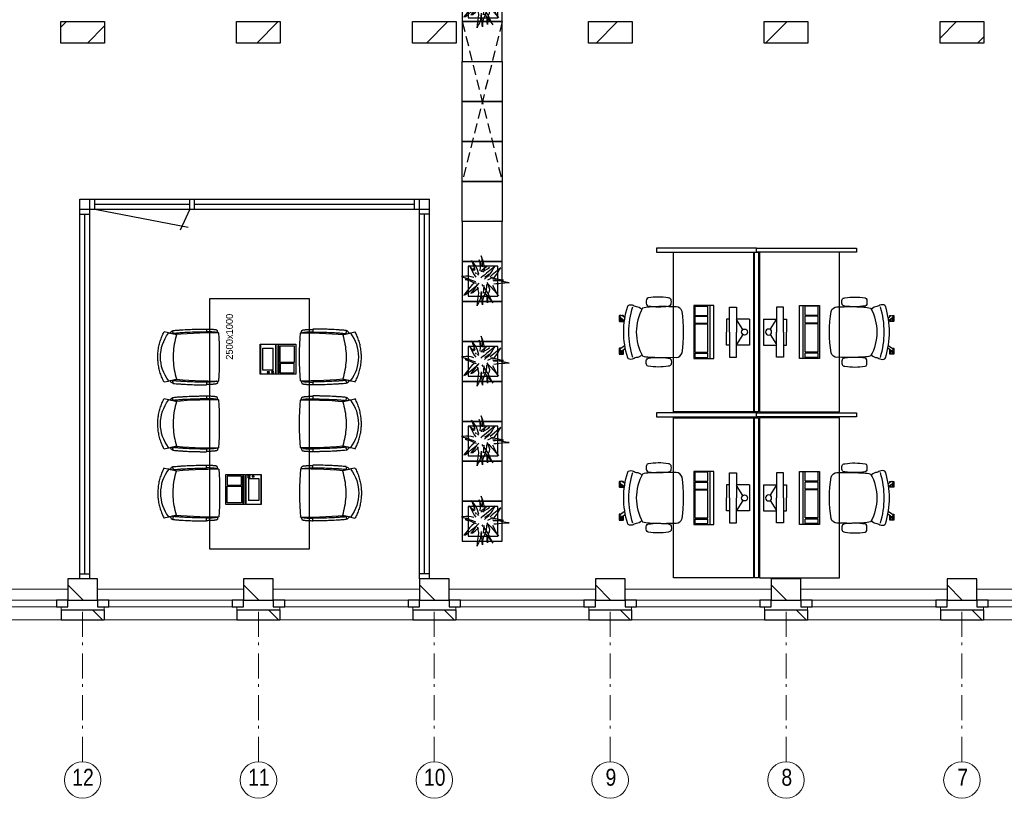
# Model space of a CAD drawing. Header units: millimetres. Extents: x 274611 to 749520, y 175257 to 298905.
# Tile 147 of 251: x 647687 to 657541, y 220951 to 228743. Entities that reach past the tile are written whole.
import ezdxf

# ---------------------------------------------------------------- set-up
doc = ezdxf.new("R2010")
doc.units = ezdxf.units.MM
doc.header["$LTSCALE"] = 400
doc.header["$PDMODE"] = 1
doc.header["$PDSIZE"] = 15
doc.linetypes.add('HIDDEN', pattern=[0.375, 0.25, -0.125])
doc.linetypes.add('STYLE_06', pattern=[1.041641, 0.625, -0.208282, 0.069427, -0.138931])
for name, color, linetype in [('-gd', 2, 'Continuous'), ('-ve', 2, 'HIDDEN'), ('co2-1-n-1-0-8_ip0', 7, 'Continuous'), ('inlay', 6, 'Continuous'), ('inr', 4, 'Continuous'), ('plant', 114, 'Continuous'), ('plat', 5, 'Continuous'), ('sona-s008_ip0', 7, 'Continuous'), ('symbol', 1, 'Continuous'), ('timmerwerk-ge', 150, 'Continuous'), ('timmerwerk-ve', 8, 'HIDDEN')]:
    doc.layers.add(name, color=color, linetype=linetype)
for name, color, linetype, lineweight in [('Buitenkozijnen', 140, 'Continuous', 15), ('mat-baksteen', 5, 'Continuous', 25), ('mat-kalkzandsteen', 5, 'Continuous', 25), ('None', 7, 'Continuous', 9)]:
    doc.layers.add(name, color=color, linetype=linetype, lineweight=lineweight)
doc.styles.add('Arial Narrow', font='ARIALN.TTF', dxfattribs={"height": 222.25})
doc.styles.add('s100', font='stylu.ttf', dxfattribs={"height": 100})

# ---------------------------------------------------------------- blocks, each defined once
blk = doc.blocks.new('*X2216')
at = {"layer": 'None', "lineweight": 9}
for p, q in [((-38807.4, 649.1), (-38751.6, 705)), ((-38541.3, 491), (-38370.4, 661.9))]:
    blk.add_line(p, q, dxfattribs=at)
blk = doc.blocks.new('*X2217')
at = {"layer": 'None', "lineweight": 9}
blk.add_line((-36844.2, 491), (-36630.2, 705), dxfattribs=at)
blk = doc.blocks.new('*X2218')
at = {"layer": 'None', "lineweight": 9}
blk.add_line((-35147.2, 491), (-34933.2, 705), dxfattribs=at)
blk = doc.blocks.new('*X2219')
at = {"layer": 'None', "lineweight": 9}
blk.add_line((-33450.1, 491), (-33236.1, 705), dxfattribs=at)
blk = doc.blocks.new('*X2220')
at = {"layer": 'None', "lineweight": 9}
blk.add_line((-31753.1, 491), (-31539.1, 705), dxfattribs=at)
blk = doc.blocks.new('*X2221')
at = {"layer": 'None', "lineweight": 9}
for p, q in [((-30007.4, 539.6), (-29842, 705)), ((-29631.7, 491), (-29570.4, 552.3))]:
    blk.add_line(p, q, dxfattribs=at)
blk = doc.blocks.new('*X207')
at = {"layer": 'None', "lineweight": 9}
blk.add_line((-148.5, -148.5), (4, 4), dxfattribs=at)
blk = doc.blocks.new('*X208')
at = {"layer": 'None', "lineweight": 9}
blk.add_line((100, 100), (200, 200), dxfattribs=at)
blk = doc.blocks.new('Penant best-uitbr  (2D)')
at = {"layer": 'mat-baksteen', "lineweight": 25}
for p, q in [((-215, 200), (215, 200)), ((-215, 100), (-215, 200)), ((215, 100), (215, 200)), ((-215, 100), (215, 100))]:
    blk.add_line(p, q, dxfattribs=at)
at = {"layer": 'mat-kalkzandsteen', "lineweight": 25}
blk.add_lwpolyline([(-148.5, 4), (148.5, 4), (148.5, -210), (-148.5, -210)], close=True, dxfattribs=at)
at = {"layer": 'mat-baksteen'}
blk.add_blockref('*X208', (0, 0), dxfattribs=at)
at = {"layer": 'mat-kalkzandsteen'}
blk.add_blockref('*X207', (0, 0), dxfattribs=at)
blk = doc.blocks.new('Gevelpui best-uitbr 1330 (2D)')
at = {"layer": 'Buitenkozijnen', "lineweight": 15}
for p, q in [((-731.5, 71), (731.5, 71)), ((-731.5, 4), (-731.5, 71)), ((-731.5, 4), (731.5, 4)), ((731.5, 4), (731.5, 71))]:
    blk.add_line(p, q, dxfattribs=at)
at = {"layer": 'Buitenkozijnen', "color": 92, "lineweight": 25}
for points in [[(-731.5, 71), (-617.5, 71), (-617.5, 4), (-731.5, 4)], [(617.5, 71), (731.5, 71), (731.5, 4), (617.5, 4)]]:
    blk.add_lwpolyline(points, close=True, dxfattribs=at)
at = {"layer": 'None', "color": 43, "linetype": 'Continuous', "lineweight": 9}
blk.add_line((-731.5, -107), (731.5, -107), dxfattribs=at)
at = {"layer": 'None', "color": 43, "linetype": 'Continuous', "lineweight": 9, "flags": 128}
blk.add_lwpolyline([(-665, 71), (-665, 200), (665, 200), (665, 71)], dxfattribs=at)
blk = doc.blocks.new('boom nieuw 01')
at = {"layer": 'plant', "extrusion": (0, -4.44089e-16, -1)}
for p, q in [((-574, 694), (-627, 737)), ((-627, 737), (-616, 698)), ((-574, 694), (-627, 737)), ((-627, 737), (-616, 698)), ((-616, 698), (-564, 639)), ((-616, 698), (-564, 639)), ((-519, 654), (-574, 694)), ((-519, 654), (-574, 694)), ((-467, 618), (-519, 654)), ((-467, 618), (-519, 654)), ((-298, 670), (-316, 598)), ((-285, 709), (-298, 670)), ((-285, 665), (-285, 709)), ((-279, 616), (-285, 665)), ((-257, 677), (-284, 619)), ((-257, 677), (-284, 619)), ((-238, 749), (-257, 677)), ((-238, 749), (-257, 677)), ((-225, 789), (-238, 749)), ((-225, 789), (-238, 749)), ((-225, 745), (-225, 789)), ((-225, 745), (-225, 789)), ((-219, 696), (-225, 745)), ((-219, 696), (-225, 745)), ((-219, 630), (-219, 696)), ((-219, 630), (-219, 696)), ((-831, 440), (-863, 451)), ((-863, 451), (-808, 440)), ((-831, 440), (-863, 451)), ((-863, 451), (-808, 440)), ((-793, 417), (-831, 440)), ((-793, 417), (-831, 440)), ((-808, 440), (-733, 432)), ((-808, 440), (-733, 432)), ((-733, 432), (-646, 419)), ((-733, 432), (-646, 419)), ((-531, 541), (-584, 584)), ((-584, 584), (-573, 545)), ((-531, 541), (-584, 584)), ((-584, 584), (-573, 545)), ((-573, 545), (-520, 486)), ((-573, 545), (-520, 486)), ((-564, 639), (-510, 574)), ((-564, 639), (-510, 574)), ((-476, 501), (-531, 541)), ((-476, 501), (-531, 541)), ((-520, 486), (-467, 421)), ((-520, 486), (-467, 421)), ((-510, 574), (-463, 510)), ((-510, 574), (-463, 510)), ((-510, 423), (-451, 434)), ((-510, 423), (-451, 434)), ((-424, 465), (-476, 501)), ((-424, 465), (-476, 501)), ((-412, 565), (-467, 618)), ((-412, 565), (-467, 618)), ((-463, 510), (-423, 466)), ((-463, 510), (-423, 466)), ((-369, 412), (-424, 465)), ((-369, 412), (-424, 465)), ((-423, 466), (-397, 444)), ((-423, 466), (-397, 444)), ((-369, 511), (-412, 565)), ((-369, 511), (-412, 565)), ((-344, 540), (-368, 472)), ((-316, 598), (-344, 540)), ((-308, 551), (-333, 488)), ((-308, 551), (-333, 488)), ((-284, 619), (-308, 551)), ((-284, 619), (-308, 551)), ((-243, 519), (-227, 576)), ((-243, 519), (-227, 576)), ((-187, 511), (-234, 479)), ((-187, 511), (-234, 479)), ((-227, 576), (-219, 630)), ((-227, 576), (-219, 630)), ((-195, 409), (-161, 444)), ((-119, 548), (-187, 511)), ((-167, 460), (-136, 488)), ((-167, 460), (-136, 488)), ((-128, 424), (-78, 443)), ((-128, 424), (-78, 443)), ((-55, 579), (-119, 548)), ((-55, 579), (-119, 548)), ((-101, 524), (-55, 560)), ((-101, 524), (-55, 560)), ((-95, 500), (-50, 537)), ((-78, 443), (-25, 464)), ((-78, 443), (-25, 464)), ((-4, 517), (-70, 496)), ((-4, 517), (-70, 496)), ((9, 617), (-55, 579)), ((9, 617), (-55, 579)), ((-55, 560), (-36, 579)), ((-55, 560), (-36, 579)), ((-36, 579), (9, 617)), ((-36, 579), (9, 617)), ((-25, 464), (20, 490)), ((-25, 464), (20, 490)), ((73, 551), (-4, 517)), ((73, 551), (-4, 517)), ((20, 490), (61, 517)), ((20, 490), (61, 517)), ((61, 517), (92, 539)), ((61, 517), (92, 539)), ((126, 569), (73, 551)), ((126, 569), (73, 551)), ((92, 539), (126, 569)), ((92, 539), (126, 569)), ((-838, 331), (-790, 339)), ((-838, 331), (-790, 339)), ((-787, 335), (-838, 331)), ((-787, 335), (-838, 331)), ((-794, 221), (-746, 230)), ((-794, 221), (-746, 230)), ((-743, 226), (-794, 221)), ((-743, 226), (-794, 221)), ((-751, 400), (-793, 417)), ((-751, 400), (-793, 417)), ((-790, 339), (-724, 343)), ((-790, 339), (-724, 343)), ((-737, 335), (-787, 335)), ((-737, 335), (-787, 335)), ((-690, 378), (-751, 400)), ((-690, 378), (-751, 400)), ((-746, 230), (-680, 234)), ((-746, 230), (-680, 234)), ((-694, 225), (-743, 226)), ((-694, 225), (-743, 226)), ((-691, 320), (-737, 335)), ((-724, 343), (-665, 349)), ((-724, 343), (-665, 349)), ((-647, 211), (-694, 225)), ((-647, 211), (-694, 225)), ((-636, 315), (-691, 320)), ((-636, 315), (-691, 320)), ((-601, 365), (-690, 378)), ((-601, 365), (-690, 378)), ((-648, 228), (-686, 193)), ((-648, 228), (-686, 193)), ((-642, 298), (-680, 321)), ((-642, 298), (-680, 321)), ((-680, 234), (-621, 240)), ((-680, 234), (-621, 240)), ((-665, 349), (-613, 352)), ((-665, 349), (-613, 352)), ((-604, 263), (-648, 228)), ((-604, 263), (-648, 228)), ((-646, 419), (-567, 415)), ((-646, 419), (-567, 415)), ((-601, 281), (-642, 298)), ((-601, 281), (-642, 298)), ((-620, 196), (-568, 225)), ((-620, 196), (-568, 225)), ((-613, 352), (-578, 349)), ((-613, 352), (-578, 349)), ((-553, 314), (-604, 263)), ((-553, 314), (-604, 263)), ((-547, 362), (-601, 365)), ((-547, 362), (-601, 365)), ((-540, 259), (-601, 281)), ((-540, 259), (-601, 281)), ((-583, 313), (-496, 300)), ((-583, 313), (-496, 300)), ((-568, 225), (-511, 263)), ((-568, 225), (-511, 263)), ((-567, 415), (-510, 423)), ((-567, 415), (-510, 423)), ((-451, 246), (-540, 259)), ((-451, 246), (-540, 259)), ((-511, 263), (-472, 292)), ((-511, 263), (-472, 292)), ((-496, 300), (-417, 296)), ((-496, 300), (-417, 296)), ((-392, 219), (-496, 183)), ((-392, 219), (-496, 183)), ((-472, 292), (-455, 309)), ((-472, 292), (-455, 309)), ((-397, 243), (-451, 246)), ((-397, 243), (-451, 246)), ((-398, 347), (-436, 328)), ((-398, 347), (-436, 328)), ((-369, 232), (-403, 195)), ((-369, 232), (-403, 195)), ((-354, 238), (-392, 219)), ((-354, 238), (-392, 219)), ((-297, 215), (-269, 162)), ((-297, 215), (-269, 162)), ((-281, 288), (-232, 238)), ((-281, 288), (-232, 238)), ((-231, 344), (-254, 371)), ((-231, 344), (-254, 371)), ((-194, 216), (-242, 260)), ((-194, 216), (-242, 260)), ((-233, 285), (-204, 233)), ((-233, 285), (-204, 233)), ((-232, 238), (-199, 194)), ((-232, 238), (-199, 194)), ((-192, 292), (-231, 344)), ((-192, 292), (-231, 344)), ((-204, 233), (-174, 186)), ((-204, 233), (-174, 186)), ((-174, 186), (-194, 216)), ((-174, 186), (-194, 216)), ((-151, 244), (-192, 292)), ((-151, 244), (-192, 292)), ((-170, 410), (-128, 424)), ((-170, 410), (-128, 424)), ((-33, 98), (-151, 244)), ((-33, 98), (-151, 244)), ((-127, 307), (-59, 290)), ((-127, 307), (-59, 290)), ((-105, 362), (-122, 364)), ((-105, 362), (-122, 364)), ((-113, 330), (-85, 277)), ((-113, 330), (-85, 277)), ((-83, 336), (-105, 362)), ((-83, 336), (-105, 362)), ((-15, 385), (-100, 387)), ((-15, 385), (-100, 387)), ((-85, 277), (-56, 224)), ((-85, 277), (-56, 224)), ((-43, 284), (-83, 336)), ((-43, 284), (-83, 336)), ((-59, 290), (16, 294)), ((-59, 290), (16, 294)), ((-56, 224), (-25, 178)), ((-56, 224), (-25, 178)), ((-3, 235), (-43, 284)), ((-3, 235), (-43, 284)), ((69, 341), (-16, 343)), ((69, 341), (-16, 343)), ((71, 388), (-15, 385)), ((71, 388), (-15, 385)), ((-5, 354), (51, 371)), ((-5, 354), (51, 371)), ((16, 294), (79, 310)), ((16, 294), (79, 310)), ((51, 371), (104, 389)), ((51, 371), (104, 389)), ((154, 344), (69, 341)), ((154, 344), (69, 341)), ((140, 402), (71, 388)), ((140, 402), (71, 388)), ((79, 310), (135, 327)), ((79, 310), (135, 327)), ((104, 389), (140, 402)), ((104, 389), (140, 402)), ((135, 327), (188, 345)), ((135, 327), (188, 345)), ((224, 359), (154, 344)), ((224, 359), (154, 344)), ((188, 345), (224, 359)), ((188, 345), (224, 359)), ((-748, 141), (-796, 107)), ((-748, 141), (-796, 107)), ((-796, 107), (-737, 139)), ((-796, 107), (-737, 139)), ((-722, 163), (-748, 141)), ((-722, 163), (-748, 141)), ((-737, 139), (-688, 167)), ((-737, 139), (-688, 167)), ((-686, 193), (-722, 163)), ((-686, 193), (-722, 163)), ((-688, 167), (-620, 196)), ((-688, 167), (-620, 196)), ((-592, 206), (-647, 211)), ((-592, 206), (-647, 211)), ((-597, 22), (-646, -12)), ((-597, 22), (-646, -12)), ((-646, -12), (-586, 20)), ((-646, -12), (-586, 20)), ((-572, 44), (-597, 22)), ((-572, 44), (-597, 22)), ((-549, 186), (-592, 206)), ((-549, 186), (-592, 206)), ((-586, 20), (-537, 48)), ((-586, 20), (-537, 48)), ((-535, 74), (-572, 44)), ((-535, 74), (-572, 44)), ((-496, 183), (-549, 186)), ((-496, 183), (-549, 186)), ((-537, 48), (-469, 77)), ((-537, 48), (-469, 77)), ((-497, 109), (-535, 74)), ((-497, 109), (-535, 74)), ((-454, 144), (-497, 109)), ((-454, 144), (-497, 109)), ((-469, 77), (-417, 106)), ((-469, 77), (-417, 106)), ((-403, 195), (-454, 144)), ((-403, 195), (-454, 144)), ((-380, 87), (-378, 37)), ((-380, 87), (-378, 37)), ((-378, 37), (-372, -25)), ((-378, 37), (-372, -25)), ((-317, 95), (-308, 24)), ((-317, 95), (-308, 24)), ((-317, -32), (-303, 34)), ((-317, -32), (-303, 34)), ((-308, 24), (-304, -32)), ((-308, 24), (-304, -32)), ((-303, 34), (-304, 107)), ((-303, 34), (-304, 107)), ((-293, -58), (-278, 12)), ((-293, -58), (-278, 12)), ((-278, 12), (-263, 89)), ((-278, 12), (-263, 89)), ((-269, 162), (-239, 109)), ((-269, 162), (-239, 109)), ((-267, 114), (-235, 70)), ((-267, 114), (-235, 70)), ((-263, 89), (-248, 155)), ((-263, 89), (-248, 155)), ((-235, 70), (-173, 19)), ((-235, 70), (-173, 19)), ((-186, 120), (-227, 169)), ((-186, 120), (-227, 169)), ((-199, 194), (-138, 143)), ((-199, 194), (-138, 143)), ((-69, -25), (-186, 120)), ((-69, -25), (-186, 120)), ((-173, 19), (-128, -8)), ((-173, 19), (-128, -8)), ((-138, 143), (-93, 116)), ((-138, 143), (-93, 116)), ((-93, 116), (-36, 86)), ((-93, 116), (-36, 86)), ((-25, 178), (-46, 207)), ((-25, 178), (-46, 207)), ((-36, 86), (2, 56)), ((-36, 86), (2, 56)), ((2, 56), (-33, 98)), ((2, 56), (-33, 98)), ((-372, -25), (-363, -96)), ((-372, -25), (-363, -96)), ((-363, -96), (-359, -152)), ((-363, -96), (-359, -152)), ((-359, -152), (-354, -201)), ((-359, -152), (-354, -201)), ((-358, -244), (-348, -178)), ((-358, -244), (-348, -178)), ((-354, -201), (-358, -244)), ((-354, -201), (-358, -244)), ((-348, -178), (-333, -108)), ((-348, -178), (-333, -108)), ((-333, -108), (-317, -32)), ((-333, -108), (-317, -32)), ((-304, -32), (-299, -81)), ((-304, -32), (-299, -81)), ((-303, -124), (-293, -58)), ((-303, -124), (-293, -58)), ((-299, -81), (-303, -124)), ((-299, -81), (-303, -124)), ((-128, -8), (-72, -38)), ((-128, -8), (-72, -38)), ((-72, -38), (-33, -68)), ((-72, -38), (-33, -68)), ((-33, -68), (-69, -25)), ((-33, -68), (-69, -25))]:
    blk.add_line(p, q, dxfattribs=at)
at = {"layer": 'timmerwerk-ge', "linetype": 'Continuous', "extrusion": (0, -4.44089e-16, -1)}
for p, q in [((0, 647), (-647, 647)), ((-647, 647), (-647, 0)), ((0, 0), (0, 647)), ((-647, 0), (0, 0))]:
    blk.add_line(p, q, dxfattribs=at)
blk = doc.blocks.new('SONA-S008_B2')
at = {"layer": '-gd'}
blk.add_open_spline([(-253, -509.5), (-87.8, -560.2), (87.8, -560.2), (253, -509.5)], degree=3, dxfattribs=at)
for points in [[(-206.6, -15.8), (-79.4, 5.3), (79.6, 5.3), (206.6, -15.8)], [(-253, -272.1), (-257.1, -206.8), (-252.1, -139.2), (-253, -73.9)], [(-253, -73.9), (-253.4, -51.6), (-233.1, -20.2), (-206.6, -15.8)], [(206.6, -15.8), (233.1, -20.2), (253.4, -51.6), (253, -73.9)], [(253, -73.9), (252.1, -139.2), (257.1, -206.8), (253, -272.1)], [(-342.5, -153.6), (-353.5, -221.1), (-351.5, -287.6), (-342.5, -355.4)], [(-325.3, -126.1), (-337, -131.7), (-340.4, -140.8), (-342.5, -153.6)], [(-277.9, -126.1), (-287.8, -121.3), (-315.3, -121.3), (-325.3, -126.1)], [(-260.7, -153.6), (-262.7, -140.8), (-266.2, -131.7), (-277.9, -126.1)], [(-260.7, -355.4), (-251.6, -287.6), (-249.7, -221.1), (-260.7, -153.6)], [(260.6, -355.4), (251.6, -287.6), (249.7, -221.1), (260.6, -153.6)], [(260.6, -153.6), (262.7, -140.8), (266.2, -131.7), (277.9, -126.1)], [(277.9, -126.1), (287.8, -121.3), (315.3, -121.3), (325.3, -126.1)], [(325.3, -126.1), (337, -131.7), (340.4, -140.8), (342.5, -153.6)], [(342.5, -153.6), (353.4, -221.1), (351.5, -287.6), (342.5, -355.4)], [(-238.9, -411.5), (-253, -365.7), (-250.2, -318.7), (-253, -272.1)], [(253, -272.1), (250.2, -318.7), (253, -365.7), (238.9, -411.5)], [(-342.5, -355.4), (-341.5, -363), (-333.6, -369.9), (-326.1, -371.8)], [(-326.1, -371.8), (-310.3, -375.7), (-292.8, -375.7), (-277, -371.8)], [(-277, -371.8), (-269.5, -369.9), (-261.7, -363), (-260.7, -355.4)], [(-250.7, -332.5), (-253.1, -331.7), (-255.4, -330.9), (-257.6, -330.2)], [(-255.2, -303.9), (-254.1, -304.3), (-252.9, -304.7), (-251.7, -305.1)], [(256.9, -323.2), (255, -323.8), (253.1, -324.4), (251, -325.1)], [(251.9, -297.7), (252.9, -297.4), (253.8, -297.1), (254.7, -296.8)], [(277, -371.8), (269.5, -369.9), (261.7, -363), (260.6, -355.4)], [(326.1, -371.8), (310.3, -375.7), (292.8, -375.7), (277, -371.8)], [(342.5, -355.4), (341.5, -363), (333.6, -369.9), (326.1, -371.8)], [(-255.5, -473.7), (-255.4, -489), (-270.3, -500.1), (-272.1, -515.2)], [(-227.3, -418.1), (-247.1, -436.6), (-255.7, -455.2), (-255.5, -473.7)], [(238.9, -411.5), (95.4, -494.5), (-95.5, -494.5), (-238.9, -411.5)], [(255.5, -473.7), (255.7, -455.2), (247.1, -436.6), (227.3, -418.1)], [(272.1, -515.2), (270.3, -500.1), (255.4, -489), (255.5, -473.7)], [(-272.1, -515.2), (-274.4, -533.8), (-273.7, -555.7), (-258.6, -560.1)], [(-258.6, -560.1), (-77.4, -613.6), (78.8, -613.6), (258.6, -560.1)], [(-185.5, -615.4), (-185.5, -615.4), (-176.5, -602.9), (-162.6, -583.8)], [(-134.5, -588.9), (-152.4, -613.6), (-164.7, -630.5), (-164.7, -630.5)], [(143.7, -587.5), (156, -604.4), (163.9, -615.2), (163.9, -615.2)], [(258.6, -560.1), (273.7, -555.6), (274.4, -533.8), (272.1, -515.2)], [(-222.5, -641.1), (-222.5, -641.1), (-222.4, -632.9), (-222.4, -632.9)], [(-218.8, -644.8), (-220.8, -644.8), (-222.5, -643.1), (-222.5, -641.1)], [(-222.4, -606.9), (-222.4, -604.9), (-220.7, -603.3), (-218.7, -603.3)], [(-222.4, -615.1), (-222.4, -615.1), (-222.4, -606.9), (-222.4, -606.9)], [(-218.8, -615.1), (-218.8, -615.1), (-222.4, -615.1), (-222.4, -615.1)], [(-222.4, -629.9), (-222.4, -629.9), (-222.4, -618.1), (-222.4, -618.1)], [(-222.4, -618.1), (-222.4, -618.1), (-198.5, -618.1), (-198.5, -618.1)], [(-198.6, -630), (-198.6, -630), (-222.4, -629.9), (-222.4, -629.9)], [(-222.4, -632.9), (-222.4, -632.9), (-218.8, -632.9), (-218.8, -632.9)], [(-198.5, -615.1), (-198.5, -615.1), (-218.8, -615.1), (-218.8, -615.1)], [(-218.8, -632.9), (-218.8, -632.9), (-198.6, -633), (-198.6, -633)], [(-166.5, -644.9), (-166.5, -644.9), (-218.8, -644.8), (-218.8, -644.8)], [(-218.7, -603.3), (-218.7, -603.3), (-192, -603.3), (-176.8, -603.3)], [(-198.6, -633), (-198.6, -633), (-198.6, -630), (-198.6, -630)], [(-198.6, -630), (-198.6, -630), (-186.7, -630), (-186.7, -630)], [(-198.6, -633), (-198.6, -633), (-186.7, -633), (-186.7, -633)], [(-198.5, -618.1), (-198.5, -618.1), (-198.5, -615.1), (-198.5, -615.1)], [(-198.5, -615.1), (-198.5, -615.1), (-186.7, -615.2), (-186.7, -615.2)], [(-198.5, -618.1), (-198.5, -618.1), (-189.1, -618.2), (-187.1, -618.2)], [(-182.7, -633.4), (-188.4, -629.2), (-189.7, -621.1), (-185.5, -615.4)], [(-185.4, -615.2), (-186.2, -615.2), (-186.7, -615.2), (-186.7, -615.2)], [(-186.7, -615.2), (-186.7, -615.2), (-186.7, -616.4), (-186.7, -617.3)], [(-185.9, -630), (-186.4, -630), (-186.7, -630), (-186.7, -630)], [(-186.7, -630), (-186.7, -630), (-186.7, -633), (-186.7, -633)], [(-186.7, -633), (-186.7, -633), (-185.3, -633), (-183.1, -633)], [(-164.7, -630.5), (-168.8, -636.2), (-176.9, -637.5), (-182.7, -633.4)], [(-182.7, -633.4), (-182.7, -633.4), (-182.7, -633.4), (-182.7, -633.4)], [(-167.1, -633), (-166.7, -633), (-166.5, -633), (-166.5, -633)], [(-166.5, -633), (-166.5, -633), (-162.9, -633.1), (-162.9, -633.1)], [(-162.9, -641.3), (-162.9, -643.3), (-164.5, -644.9), (-166.5, -644.9)], [(-162.8, -630.1), (-162.8, -630.1), (-163.4, -630.1), (-164.4, -630)], [(-162.9, -633.1), (-162.9, -633.1), (-162.9, -641.3), (-162.9, -641.3)], [(-162.8, -628), (-162.8, -629.2), (-162.8, -630.1), (-162.8, -630.1)], [(106.4, -606.6), (106.4, -604.6), (108, -603), (110, -603)], [(106.4, -614.8), (106.4, -614.8), (106.4, -606.6), (106.4, -606.6)], [(110.1, -614.8), (110.1, -614.8), (106.4, -614.8), (106.4, -614.8)], [(106.4, -629.7), (106.4, -629.7), (106.4, -617.8), (106.4, -617.8)], [(106.4, -617.8), (106.4, -617.8), (130.3, -617.8), (130.3, -617.8)], [(130.3, -629.6), (130.3, -629.6), (106.4, -629.7), (106.4, -629.7)], [(106.4, -640.9), (106.4, -640.9), (106.4, -632.7), (106.4, -632.7)], [(106.4, -632.7), (106.4, -632.7), (110.1, -632.7), (110.1, -632.7)], [(110.1, -644.5), (108.1, -644.5), (106.5, -642.9), (106.4, -640.9)], [(110, -603), (110, -603), (115.6, -603), (123.1, -603)], [(130.3, -614.8), (130.3, -614.8), (110.1, -614.8), (110.1, -614.8)], [(110.1, -632.7), (110.1, -632.7), (130.3, -632.6), (130.3, -632.6)], [(162.4, -644.4), (162.4, -644.4), (110.1, -644.5), (110.1, -644.5)], [(143.1, -630.4), (143.1, -630.4), (131.8, -614.9), (115.2, -592)], [(130.3, -617.8), (130.3, -617.8), (130.3, -614.8), (130.3, -614.8)], [(130.3, -614.8), (130.3, -614.8), (130.9, -614.8), (131.7, -614.8)], [(130.3, -617.8), (130.3, -617.8), (131.9, -617.8), (133.9, -617.8)], [(130.3, -632.6), (130.3, -632.6), (130.3, -629.6), (130.3, -629.6)], [(130.3, -629.6), (130.3, -629.6), (142.1, -629.6), (142.1, -629.6)], [(130.3, -632.6), (130.3, -632.6), (142.2, -632.6), (142.2, -632.6)], [(142.5, -629.6), (142.3, -629.6), (142.1, -629.6), (142.1, -629.6)], [(142.1, -629.6), (142.1, -629.6), (142.2, -632.6), (142.2, -632.6)], [(142.2, -632.6), (142.2, -632.6), (143.3, -632.6), (145.1, -632.6)], [(161.1, -633.2), (155.3, -637.4), (147.2, -636.1), (143.1, -630.4)], [(154.9, -602.9), (159.4, -602.9), (162.3, -602.9), (162.3, -602.9)], [(163.9, -615.2), (168.1, -621), (166.8, -629.1), (161.1, -633.2)], [(161.1, -633.2), (161.1, -633.2), (161.1, -633.2), (161.1, -633.2)], [(161.8, -632.6), (162.2, -632.6), (162.4, -632.6), (162.4, -632.6)], [(162.3, -602.9), (164.4, -602.9), (166, -604.6), (166, -606.6)], [(162.4, -632.6), (162.4, -632.6), (166, -632.6), (166, -632.6)], [(166, -640.8), (166, -642.8), (164.4, -644.4), (162.4, -644.4)], [(166, -614.8), (166, -614.8), (164.6, -614.8), (163.5, -614.8)], [(166, -629.6), (166, -629.6), (165.4, -629.6), (164.4, -629.6)], [(165.3, -617.8), (165.8, -617.8), (166, -617.8), (166, -617.8)], [(166, -606.6), (166, -606.6), (166, -614.8), (166, -614.8)], [(166, -617.8), (166, -617.8), (166, -618.6), (166, -619.9)], [(166, -625.7), (166, -627.8), (166, -629.6), (166, -629.6)], [(166, -632.6), (166, -632.6), (166, -640.8), (166, -640.8)]]:
    blk.add_open_spline(points, degree=3)
at = {"layer": 'sona-s008_ip0'}
blk.add_point((0, 0), dxfattribs=at)
blk = doc.blocks.new('SYMB-CMP4_B2')
for p, q in [((-130, 558.1), (130, 558.1)), ((-130, 558.1), (-130, 428.1)), ((130, 558.1), (130, 428.1)), ((-250, 358.1), (-250, 428.1)), ((-250, 428.1), (0, 428.1)), ((-25.3, 491.9), (-125, 428.1)), ((250, 428.1), (0, 428.1)), ((25.3, 491.9), (125, 428.1)), ((250, 358.1), (250, 428.1)), ((0, 358.1), (-250, 358.1)), ((-130, 358.1), (-130, 328.1)), ((-130, 328.1), (0, 328.1)), ((0, 358.1), (250, 358.1)), ((130, 328.1), (0, 328.1)), ((130, 358.1), (130, 328.1)), ((265, 200), (-265, 200)), ((-265, 200), (-265, 0)), ((265, 0), (265, 200)), ((265, 162.9), (-265, 162.9)), ((-166.8, 141.5), (-259.7, 141.5)), ((-259.7, 12.9), (-259.7, 141.5)), ((-166.8, 12.9), (-166.8, 141.5)), ((-88, 141.5), (-159.1, 141.5)), ((-159.1, 12.9), (-159.1, 141.5)), ((-88, 12.9), (-88, 141.5)), ((200.4, 141.5), (-81.5, 141.5)), ((-81.5, 12.9), (-81.5, 141.5)), ((200.4, 12.9), (200.4, 141.5)), ((254.7, 141.5), (212.3, 141.5)), ((212.3, 12.9), (212.3, 141.5)), ((254.7, 12.9), (254.7, 141.5)), ((-265, 0), (265, 0)), ((-166.8, 12.9), (-259.7, 12.9)), ((-88, 12.9), (-159.1, 12.9)), ((200.4, 12.9), (-81.5, 12.9)), ((254.7, 12.9), (212.3, 12.9))]:
    blk.add_line(p, q)
blk.add_circle((0, 508.1), 30)
blk = doc.blocks.new('co2-1-n-1-0-8_b2')
for p, q in [((-251.5, -20.3), (-255.8, -20.3)), ((251.5, -20.3), (255.8, -20.3)), ((-249.1, -132.2), (-279.1, -131.7)), ((-251.6, -131.7), (-251.6, -132.2)), ((251.6, -131.7), (251.6, -132.2)), ((-231.5, -468.8), (-234.2, -468.3)), ((-220.5, -431.4), (-220.7, -431.4)), ((220.7, -431.4), (220.5, -431.4)), ((234.4, -468), (231.4, -468.6)), ((236.7, -493), (239.1, -492.6)), ((-250, -554.2), (-241.1, -513.2)), ((-239.3, -492.8), (-236.8, -493.3)), ((241.1, -513.2), (250, -554.2))]:
    blk.add_line(p, q)
at = {"flags": 128}
for points in [[(-238.5, -9.5), (-189.8, -6), (-126.6, -2.7), (-63.3, -0.7), (0, 0)], [(0, 0), (63.3, -0.7), (126.6, -2.7), (189.8, -6), (238.5, -9.5)], [(-255.8, -20.3), (-257.1, -20.4), (-258.3, -20.7), (-259.5, -21.1), (-260.7, -21.6), (-261.9, -22.1), (-263, -22.8), (-264.1, -23.6), (-265.4, -24.8), (-266.8, -26.5), (-267.8, -28.1), (-268.4, -29.4), (-268.8, -30.4), (-269.5, -32.8), (-270, -34.9), (-270.5, -37.1), (-270.9, -39.4), (-271.3, -41.9), (-271.6, -44.3), (-272, -46.9), (-272.4, -49.7), (-272.7, -52.9), (-273.1, -56.4), (-273.5, -60.3), (-273.8, -64.4), (-274.2, -69.1), (-274.6, -74.7), (-275, -81.4), (-275.4, -89.2), (-275.8, -98.1), (-276, -105.6), (-276.2, -113.7), (-276.3, -122.4), (-276.4, -131.8)], [(-240.5, -95.2), (-241.5, -95.2), (-243, -95.2), (-244.8, -95.2), (-246.8, -95.2), (-248.9, -95.3), (-251, -95.3)], [(-223.6, -431.8), (-228.8, -369.6), (-233.1, -307.4), (-236.5, -244.1), (-239, -180.9), (-240.5, -117.6), (-241, -54.2), (-240.8, -12)], [(240.8, -12), (240.9, -73.4), (240.1, -134.8), (238.4, -198.1), (235.7, -261.3), (232, -324.6), (227.4, -387.7), (223.6, -431.8)], [(240.7, -95.2), (241.5, -95.2), (243, -95.2), (244.8, -95.2), (246.8, -95.2), (248.9, -95.3), (250.8, -95.3)], [(255.8, -20.3), (257.1, -20.4), (258.3, -20.7), (259.5, -21.1), (260.7, -21.6), (261.9, -22.1), (263, -22.8), (264.1, -23.6), (265.4, -24.8), (266.8, -26.5), (267.8, -28.1), (268.4, -29.4), (268.8, -30.4), (269.5, -32.8), (270, -34.9), (270.5, -37.1), (270.9, -39.4), (271.3, -41.9), (271.6, -44.3), (272, -46.9), (272.4, -49.7), (272.7, -52.9), (273.1, -56.4), (273.5, -60.3), (273.8, -64.4), (274.2, -69.1), (274.6, -74.7), (275, -81.4), (275.4, -89.2), (275.8, -98.1), (276, -105.6), (276.2, -113.7), (276.3, -122.4), (276.4, -131.8)], [(-250, -468), (-253.3, -468.2), (-255.6, -468.2), (-257.8, -468.2), (-259.7, -468), (-261.4, -467.8), (-262.7, -467.5), (-264.9, -466.6), (-266.3, -450.4), (-267.4, -435.8), (-268.5, -422.4), (-269.3, -410.3), (-270, -401), (-270.6, -392.6), (-271.1, -385.1), (-271.5, -378.5), (-271.8, -372.8), (-272.1, -368), (-272.9, -354.6), (-273.7, -340.4), (-274.5, -325.4), (-275.2, -310.1), (-275.8, -294.9), (-276.6, -274.8), (-277.3, -254.8), (-277.8, -234.9), (-278, -228.3), (-278.2, -221.8), (-278.3, -215.3), (-278.4, -208.9), (-278.5, -202.3), (-278.7, -195.2), (-278.8, -187.2), (-278.9, -178.1), (-279, -168.1), (-279.1, -157), (-279.1, -144.8), (-279.1, -131.7)], [(-250, -468), (-248.5, -467.9), (-246.1, -467.6), (-243.8, -467.2), (-241.7, -466.8), (-239.8, -466.3), (-238.2, -465.8), (-237, -465.2), (-235, -464), (-236.3, -448.9), (-237.4, -435.5), (-238.3, -423.4), (-239.1, -412.6), (-239.8, -403.2), (-240.3, -395.1), (-240.8, -388.6), (-241.2, -382.4), (-241.6, -376), (-242, -369.6), (-242.4, -363.2), (-243.5, -343.6), (-244.5, -323.8), (-245.4, -304), (-246.2, -285.1), (-246.9, -266.1), (-247.5, -247.9), (-247.9, -231.1), (-248, -226.2), (-248.2, -220.5), (-248.3, -213.9), (-248.5, -206.4), (-248.6, -197.9), (-248.8, -188.5), (-248.9, -176.2), (-249, -162.7), (-249.1, -147.9), (-249.1, -132.2)], [(249.1, -132.2), (249.1, -146.9), (249, -160.6), (248.9, -172.9), (248.8, -183.9), (248.7, -193.5), (248.5, -201.8), (248.4, -208.3), (248.3, -214.7), (248.2, -221.1), (248, -227.6), (247.9, -234.1), (247.3, -253.9), (246.6, -273.8), (245.9, -293.6), (245, -312.5), (244.1, -331.4), (243.2, -349.5), (242.2, -366.2), (241.9, -371), (241.5, -376.6), (241.1, -383.1), (240.6, -390.6), (240.1, -398.9), (239.4, -408.1), (238.5, -420.2), (237.5, -433.4), (236.4, -447.9), (235, -464), (237, -465.2), (238.2, -465.8), (239.8, -466.3), (241.7, -466.8), (243.8, -467.2), (246.1, -467.6), (248.5, -467.9), (250, -468)], [(250, -468), (253.3, -468.2), (255.6, -468.2), (257.8, -468.2), (259.7, -468), (261.4, -467.8), (262.7, -467.5), (263.7, -467.1), (265, -466.1), (266, -453.4), (267, -441.6), (267.8, -430.7), (268.6, -420.8), (269.2, -412), (269.8, -404.1), (270.3, -397.1), (270.7, -390.6), (271.1, -384.3), (271.5, -377.9), (271.9, -371.5), (272.3, -365), (273.4, -345.2), (274.5, -325.3), (275.4, -305.3), (276, -290.1), (276.6, -274.8), (277.1, -259.7), (277.6, -245.3), (277.9, -231.9), (278, -226.9), (278.2, -221.2), (278.3, -214.5), (278.5, -206.9), (278.6, -198.4), (278.7, -188.9), (278.9, -176.5), (279, -162.9), (279.1, -148), (279.1, -131.7), (249.1, -132.2)], [(-241.1, -513.2), (-239, -503.7), (-237.1, -494.8), (-234.9, -484.6), (-232.9, -475.3), (-231.1, -466.9), (-229.4, -459.3), (-228, -452.7), (-226.8, -447), (-225.7, -442.2), (-224.9, -438.4)], [(-224.9, -438.4), (-224.4, -436.2), (-224.1, -434.5), (-223.8, -433.2), (-223.6, -432.5)], [(-223.7, -432.8), (-223.7, -432.8), (-223.6, -432.5)], [(-223.6, -431.7), (-223.6, -431.7), (-223.6, -431.8)], [(0, -465.5), (-18.1, -465.2), (-36.1, -464.6), (-59.3, -463.1), (-82.5, -460.9), (-105.6, -457.9), (-128.5, -454.2), (-151.9, -449.7), (-175, -444.4), (-197.9, -438.3), (-220.5, -431.4)], [(220.5, -431.4), (198.1, -438.3), (175.3, -444.3), (152.1, -449.7), (128.5, -454.2), (105.7, -457.9), (82.8, -460.8), (59.5, -463.1), (36.1, -464.6), (18.1, -465.2), (0, -465.5)], [(223.6, -431.8), (223.6, -431.7), (223.6, -431.7)], [(223.6, -432.5), (223.6, -432.5), (223.7, -432.8)], [(223.6, -432.5), (223.7, -432.8), (224, -434), (224.4, -435.9), (224.9, -438.4)], [(224.9, -438.4), (225.7, -442.2), (226.8, -447), (228, -452.7), (229.4, -459.3), (231.1, -466.8), (232.9, -475.2), (234.9, -484.6), (237.1, -494.8), (239, -503.7), (241.1, -513.2)], [(-248.6, -556.9), (-241.7, -560.6), (-230.9, -566), (-220.5, -570.8), (-209.7, -575.6), (-197.7, -580.6), (-185.6, -585.3), (-173.3, -589.7), (-161, -593.7), (-148.6, -597.5), (-136.1, -601), (-123.5, -604.2), (-110.8, -607), (-98.1, -609.6), (-85.4, -611.8), (-72.6, -613.8), (-59.7, -615.4), (-46.8, -616.7), (-33.9, -617.7), (-22.6, -618.2), (-10.7, -618.6), (0, -618.7)], [(0, -618.7), (7.7, -618.6), (19.8, -618.3), (31.2, -617.8), (42.9, -617), (55.8, -615.8), (68.7, -614.3), (81.5, -612.4), (94.3, -610.3), (107, -607.8), (119.7, -605.1), (132.3, -602), (144.8, -598.6), (157.2, -594.9), (169.5, -590.9), (181.8, -586.7), (194, -582.1), (206, -577.2), (217.9, -572), (228.2, -567.2), (238.9, -562), (248.7, -556.9)]]:
    blk.add_lwpolyline(points, dxfattribs=at)
for centre, radius, start, end in [((-251.5, -32.8), 12.5, 31.88123, 90), ((-251.5, -32.8), 12.5, 293.14629, 327.65776), ((-238.3, -12), 2.5, 94.56646, 179.48074), ((238.3, -12), 2.5, 0.51926, 85.43354), ((251.5, -32.8), 12.5, 90, 148.11877), ((251.5, -32.8), 12.5, 212.34224, 246.85371), ((-233.6, -464.5), 28.8, 186.1005, 258.54259), ((-166.7, -477.3), 75, 191.73142, 197.31644), ((-233.7, -464.5), 3.77, 192.88655, 261.7566), ((-226.1, -432), 2.5, 341.68171, 5.2297), ((-226.1, -431.9), 2.5, 347.79098, 5.22757), ((226.1, -431.9), 2.5, 174.77243, 192.20902), ((226.1, -432), 2.5, 174.778, 187.14446), ((226.1, -432), 2.5, 187.15482, 198.3185), ((234, -464.6), 3.4, 276.6537, 346.92859), ((166.7, -477.3), 75, 342.67468, 348.45132), ((234, -464.6), 28.4, 280.35782, 354.00571), ((-247.5, -554.8), 2.5, 167.79098, 242.16084), ((0.2, -200.9), 391.2, 232.63547, 269.9709), ((-0.2, -200.9), 391.2, 270.03074, 307.36288), ((247.5, -554.8), 2.5, 297.83916, 12.20902)]:
    blk.add_arc(centre, radius, start, end)
for points in [[(-243.3, -32.8), (-243.7, -32.8), (-244.1, -33.5), (-245, -36.2), (-245.5, -38.1), (-246.4, -43.2), (-246.9, -46.3), (-247.8, -53.6), (-248.3, -57.8), (-249.1, -67), (-249.5, -72), (-250.2, -82.7), (-250.6, -88.4), (-251.1, -100.3), (-251.3, -106.4), (-251.5, -118.9), (-251.6, -125.3), (-251.6, -131.7)], [(243.3, -32.8), (243.7, -32.8), (244.1, -33.5), (245, -36.2), (245.5, -38.1), (246.4, -43.2), (246.9, -46.3), (247.8, -53.6), (248.3, -57.8), (249.1, -67), (249.5, -72), (250.2, -82.7), (250.6, -88.4), (251.1, -100.3), (251.3, -106.4), (251.5, -118.9), (251.6, -125.3), (251.6, -131.7)]]:
    blk.add_open_spline(points, degree=3, knots=[0, 0, 0, 0, 0.125, 0.125, 0.25, 0.25, 0.375, 0.375, 0.5, 0.5, 0.625, 0.625, 0.75, 0.75, 0.875, 0.875, 0.9994014, 0.9994014, 0.9994014, 0.9994014])
at = {"layer": 'co2-1-n-1-0-8_ip0'}
blk.add_point((0, 0), dxfattribs=at)
blk = doc.blocks.new('symb-LPTP_b2')
for p, q in [((150, 0), (-150, 0)), ((-150, 0), (-150, -155)), ((150, -155), (150, 0)), ((150, -5), (-150, -5)), ((-110, -25), (-110, -129)), ((110, -25), (-110, -25)), ((110, -129), (110, -25)), ((150, -155), (-150, -155)), ((150, -160), (-150, -160)), ((-150, -160), (-150, -355)), ((110, -129), (-110, -129)), ((150, -355), (150, -160)), ((-150, -355), (150, -355))]:
    blk.add_line(p, q)
for points in [[(126.4, -69.8), (133.6, -69.8), (133.6, -91.9), (126.4, -91.9)], [(128.4, -71.8), (131.6, -71.8), (131.6, -89.9), (128.4, -89.9)], [(-135, -175), (135, -175), (135, -188.8), (-135, -188.8)], [(32.1, -198.8), (-135, -198.8), (-135, -340), (32.1, -340)], [(42.1, -198.8), (135, -198.8), (135, -340), (42.1, -340)]]:
    blk.add_lwpolyline(points, close=True)
for points in [[(-129.8, -157.5, 10, 10, 0), (-110.7, -157.5, 10, 10, 0)], [(129.8, -157.5, 10, 10, 0), (110.7, -157.5, 10, 10, 0)]]:
    blk.add_lwpolyline(points, format="xyseb")
for radius in [12.6, 7.57]:
    blk.add_circle((130, -123.9), radius)
blk = doc.blocks.new('tfel 2500x1000')
at = {"layer": 'inr'}
blk.add_lwpolyline([(-2500, -500), (0, -500), (0, 500), (-2500, 500)], close=True, dxfattribs=at)
at = {"layer": 'inr', "rotation": 180}
blk.add_blockref('co2-1-n-1-0-8_b2', (-1942.8, 400), dxfattribs=at)
at = {"layer": 'inr', "xscale": -1, "rotation": 180}
for name, p in [('co2-1-n-1-0-8_b2', (-1250, 400)), ('co2-1-n-1-0-8_b2', (-580.7, 400)), ('symb-LPTP_b2', (-1907.2, -16.5))]:
    blk.add_blockref(name, p, dxfattribs=at)
at = {"layer": 'inr', "xscale": -1}
for name, p in [('symb-LPTP_b2', (-603.6, -7)), ('co2-1-n-1-0-8_b2', (-1942.8, -400))]:
    blk.add_blockref(name, p, dxfattribs=at)
at = {"layer": 'inr'}
for p in [(-1250, -400), (-580.7, -400)]:
    blk.add_blockref('co2-1-n-1-0-8_b2', p, dxfattribs=at)
at = {"layer": 'symbol', "style": 's100'}
blk.add_text('2500x1000', height=69.56, dxfattribs=at).set_placement((-608.6, 267.5))

msp = doc.modelspace()

# ---------------------------------------------------------------- linework, layer by layer
at = {"layer": 'inlay'}
for p, q in [((648437.78989, 226898.74408), (649387.78989, 226898.74408)), ((649437.78989, 226898.74408), (651637.78989, 226898.74408)), ((648337.78989, 223198.66195), (648337.78989, 226798.74408)), ((651737.78989, 223198.66195), (651737.78989, 226798.74408))]:
    msp.add_line(p, q, dxfattribs=at)
at = {"layer": 'inr'}
for points in [[(654061.48319, 226417.27231), (655061.48319, 226417.27231), (655061.48319, 226457.27231), (654061.48319, 226457.27231)], [(656061.48319, 226417.27231), (655061.48319, 226417.27231), (655061.48319, 226457.27231), (656061.48319, 226457.27231)], [(655031.48319, 226417.27231), (655031.48319, 224817.27231), (654231.48319, 224817.27231), (654231.48319, 226417.27231)], [(655041.48319, 224817.27231), (655041.48319, 226417.27231), (655081.48319, 226417.27231), (655081.48319, 224817.27231)], [(655091.48319, 226417.27231), (655091.48319, 224817.27231), (655891.48319, 224817.27231), (655891.48319, 226417.27231)], [(654061.48319, 224767.27231), (655061.48319, 224767.27231), (655061.48319, 224807.27231), (654061.48319, 224807.27231)], [(656061.48319, 224767.27231), (655061.48319, 224767.27231), (655061.48319, 224807.27231), (656061.48319, 224807.27231)], [(655031.48319, 224757.27231), (655031.48319, 223157.27231), (654231.48319, 223157.27231), (654231.48319, 224757.27231)], [(655041.48319, 223157.27231), (655041.48319, 224757.27231), (655081.48319, 224757.27231), (655081.48319, 223157.27231)], [(655091.48319, 224757.27231), (655091.48319, 223157.27231), (655891.48319, 223157.27231), (655891.48319, 224757.27231)]]:
    msp.add_lwpolyline(points, close=True, dxfattribs=at)
at = {"layer": 'mat-kalkzandsteen', "lineweight": 25}
for points in [[(648097.78989, 228723.74408), (648534.78989, 228723.74408), (648534.78989, 228509.74408), (648097.78989, 228509.74408)], [(649857.78989, 228723.74408), (650294.78989, 228723.74408), (650294.78989, 228509.74408), (649857.78989, 228509.74408)], [(651617.78989, 228723.74408), (652054.78989, 228723.74408), (652054.78989, 228509.74408), (651617.78989, 228509.74408)], [(653377.78989, 228723.74408), (653814.78989, 228723.74408), (653814.78989, 228509.74408), (653377.78989, 228509.74408)], [(655137.78989, 228723.74408), (655574.78989, 228723.74408), (655574.78989, 228509.74408), (655137.78989, 228509.74408)], [(656897.78989, 228723.74408), (657334.78989, 228723.74408), (657334.78989, 228509.74408), (656897.78989, 228509.74408)]]:
    msp.add_lwpolyline(points, close=True, dxfattribs=at)
at = {"layer": 'None', "color": 7, "linetype": 'STYLE_06', "lineweight": 9}
for p, q in [((648316.28989, 221316.25637), (648316.28989, 222816.25637)), ((650076.28989, 221316.25637), (650076.28989, 222816.25637)), ((651836.28989, 221316.25637), (651836.28989, 222816.25637)), ((653596.28989, 221316.25637), (653596.28989, 222816.25637)), ((655356.28989, 221316.25637), (655356.28989, 222816.25637)), ((657116.28989, 221316.25637), (657116.28989, 222816.25637))]:
    msp.add_line(p, q, dxfattribs=at)
at = {"layer": 'None', "color": 43, "linetype": 'Continuous', "lineweight": 9}
for centre in [(648316.28989, 221133.64996), (650076.28989, 221133.64996), (651836.28989, 221133.64996), (653596.28989, 221133.64996), (655356.28989, 221133.64996), (657116.28989, 221133.64996)]:
    msp.add_circle(centre, 182.60642, dxfattribs=at)
at = {"layer": 'plat'}
for p, q in [((648287.78989, 226948.74408), (651787.78989, 226948.74408)), ((648287.78989, 223148.74408), (648287.78989, 226948.74408)), ((648387.78989, 223148.74408), (648387.78989, 226948.74408)), ((648387.78989, 226848.74408), (648387.78989, 226948.74408)), ((648437.78989, 226848.74408), (648437.78989, 226948.74408)), ((649387.78989, 226848.74408), (649387.78989, 226948.74408)), ((649437.78989, 226848.74408), (649437.78989, 226948.74408)), ((651637.78989, 226848.74408), (651637.78989, 226948.74408)), ((651687.78989, 223148.74408), (651687.78989, 226948.74408)), ((651787.78989, 223148.74408), (651787.78989, 226948.74408)), ((648287.78989, 226848.74408), (651787.78989, 226848.74408)), ((648437.78989, 226848.74408), (649371.71438, 226666.52358)), ((649387.78989, 226848.74408), (649291.76517, 226638.55988)), ((648287.78989, 226798.74408), (648387.78989, 226798.74408)), ((651787.78989, 226798.74408), (651687.78989, 226798.74408)), ((648287.78989, 223198.57976), (648387.78989, 223198.74414)), ((651787.78989, 223198.57976), (651687.78989, 223198.74414))]:
    msp.add_line(p, q, dxfattribs=at)
at = {"layer": 'timmerwerk-ge'}
for points in [[(652516.28989, 228723.74408), (652516.28989, 229123.74408), (652116.28989, 229123.74408), (652116.28989, 228723.74408)], [(652516.28989, 228323.74408), (652516.28989, 228723.74408), (652116.28989, 228723.74408), (652116.28989, 228323.74408)], [(652516.28989, 228323.74408), (652516.28989, 227923.74408), (652116.28989, 227923.74408), (652116.28989, 228323.74408)], [(652516.28989, 227923.74408), (652516.28989, 227523.74408), (652116.28989, 227523.74408), (652116.28989, 227923.74408)], [(652516.28989, 227523.74408), (652516.28989, 227123.74408), (652116.28989, 227123.74408), (652116.28989, 227523.74408)], [(652516.28989, 227123.74408), (652516.28989, 226723.74408), (652116.28989, 226723.74408), (652116.28989, 227123.74408)], [(652516.28989, 226323.74408), (652516.28989, 226723.74408), (652116.28989, 226723.74408), (652116.28989, 226323.74408)], [(652516.28989, 225923.74408), (652516.28989, 226323.74408), (652116.28989, 226323.74408), (652116.28989, 225923.74408)], [(652516.28989, 225523.74408), (652516.28989, 225923.74408), (652116.28989, 225923.74408), (652116.28989, 225523.74408)], [(652516.28989, 225123.74408), (652516.28989, 225523.74408), (652116.28989, 225523.74408), (652116.28989, 225123.74408)], [(652516.28989, 224723.74408), (652516.28989, 225123.74408), (652116.28989, 225123.74408), (652116.28989, 224723.74408)], [(652516.28989, 224323.74408), (652516.28989, 224723.74408), (652116.28989, 224723.74408), (652116.28989, 224323.74408)], [(652516.28989, 223923.74408), (652516.28989, 224323.74408), (652116.28989, 224323.74408), (652116.28989, 223923.74408)], [(652516.28989, 223523.74408), (652516.28989, 223923.74408), (652116.28989, 223923.74408), (652116.28989, 223523.74408)]]:
    msp.add_lwpolyline(points, close=True, dxfattribs=at)
at = {"layer": 'timmerwerk-ve'}
for p, q in [((652116.28989, 228723.74408), (652516.28989, 227123.74408)), ((652516.28989, 228723.74408), (652116.28989, 227123.74408))]:
    msp.add_line(p, q, dxfattribs=at)

# ---------------------------------------------------------------- block references
at = {"layer": '-ve', "xscale": 0.4608, "yscale": 0.4608, "zscale": 0.4608, "rotation": 90}
for p in [(652471.5998, 229059.57783), (652471.5998, 226275.99604), (652471.5998, 225472.48808), (652471.5998, 224675.99604), (652471.5998, 223872.48808)]:
    msp.add_blockref('boom nieuw 01', p, dxfattribs=at)
at = {"layer": 'inr', "xscale": -1, "rotation": 270}
for p in [(654331.48319, 225617.27231), (654331.48319, 223957.27231)]:
    msp.add_blockref('SONA-S008_B2', p, dxfattribs=at)
at = {"layer": 'inr', "rotation": 90}
for p in [(655791.48319, 225617.27231), (655791.48319, 223957.27231)]:
    msp.add_blockref('SONA-S008_B2', p, dxfattribs=at)
at = {"layer": 'mat-baksteen', "color": 7, "xscale": -1, "rotation": 180}
for p in [(648316.28989, 222938.74408), (650076.28989, 222938.74408), (651836.28989, 222938.74408), (653596.28989, 222938.74408), (655356.28989, 222938.74408), (657116.28989, 222938.74408)]:
    msp.add_blockref('Penant best-uitbr  (2D)', p, dxfattribs=at)
at = {"layer": 'mat-kalkzandsteen'}
for name in ['*X2216', '*X2217', '*X2218', '*X2219', '*X2220', '*X2221']:
    msp.add_blockref(name, (686905.23053, 228018.74408), dxfattribs=at)
at = {"layer": 'None', "color": 7, "xscale": -1, "rotation": 180}
for p in [(647436.28989, 222938.74408), (649196.28989, 222938.74408), (650956.28989, 222938.74408), (652716.28989, 222938.74408), (654476.28989, 222938.74408), (656236.28989, 222938.74408), (657996.28989, 222938.74408)]:
    msp.add_blockref('Gevelpui best-uitbr 1330 (2D)', p, dxfattribs=at)
at = {"layer": 'symbol'}
for name, p, rotation in [('tfel 2500x1000', (650087.78989, 225948.74408), 90), ('SYMB-CMP4_B2', (654432.97189, 225617.27231), 270), ('SYMB-CMP4_B2', (654432.97189, 223957.27231), 270)]:
    msp.add_blockref(name, p, dxfattribs=dict(at, rotation=rotation))
at = {"layer": 'symbol', "xscale": -1, "rotation": 90}
for p in [(655689.99449, 225617.27231), (655689.99449, 223957.27231)]:
    msp.add_blockref('SYMB-CMP4_B2', p, dxfattribs=at)

# ---------------------------------------------------------------- texts
at = {"layer": 'None', "color": 8, "attachment_point": 1, "style": 'Arial Narrow'}
for s, insert, char_height in [('12', (648212.57039, 221246.40754), 169.333333), ('11', (649972.57039, 221246.40754), 169.333333), ('10', (651732.57039, 221246.40754), 169.333333), ('9', (653549.71366, 221246.40754), 169.33333), ('8', (655309.71366, 221246.40754), 169.33333), ('7', (657069.71366, 221246.40754), 169.33333)]:
    msp.add_mtext(s, dxfattribs=dict(at, insert=insert, char_height=char_height))

doc.saveas('drawing.dxf')
